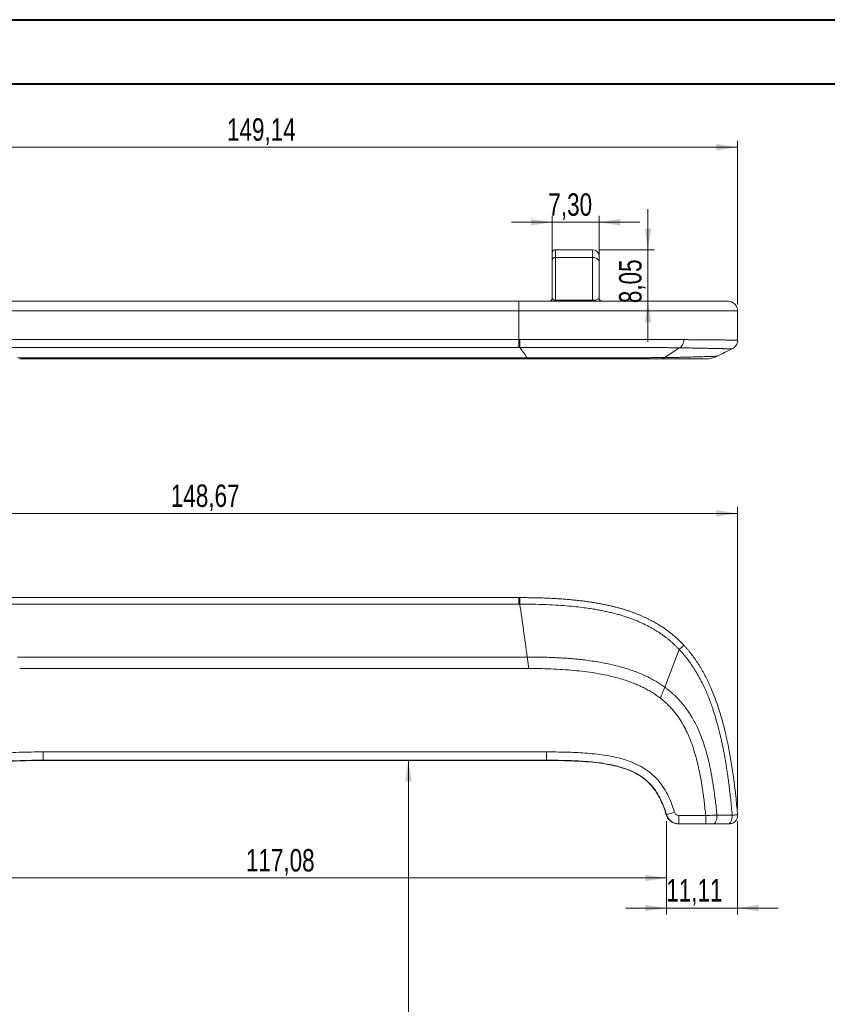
# Model space of a CAD drawing. Header units: millimetres. Extents: x 0 to 420, y 0 to 297.
# Tile 3 of 6: x 79 to 205, y 143 to 297. Entities that reach past the tile are written whole.
import ezdxf

# ---------------------------------------------------------------- set-up
doc = ezdxf.new("R2010")
doc.units = ezdxf.units.MM
doc.styles.add('SLDTEXTSTYLE0', font='TXT', dxfattribs={"width": 0.75})
doc.dimstyles.new('SLDDIMSTYLE0', dxfattribs={"dimtxt": 3.5, "dimasz": 3.302, "dimexe": 0, "dimexo": 0.0625, "dimgap": 0.875, "dimtad": 1, "dimrnd": 1e-09, "dimzin": 12, "dimdsep": 46, "dimtxsty": 'SLDTEXTSTYLE0', "dimsah": 1, "dimcen": 0.09, "dimadec": 0, "dimazin": 3, "dimtfac": 1, "dimtmove": 0, "dimatfit": 0, "dimfxl": 0, "dimfrac": 2, "dimtolj": 1, "dimtzin": 12, "dimarcsym": 0})
doc.dimstyles.new('SLDDIMSTYLE1', dxfattribs={"dimtxt": 3.5, "dimasz": 3.302, "dimexe": 0, "dimexo": 0.0625, "dimgap": 0.875, "dimtad": 1, "dimrnd": 1e-09, "dimzin": 12, "dimdsep": 46, "dimtxsty": 'SLDTEXTSTYLE0', "dimsah": 1, "dimcen": 0.09, "dimadec": 0, "dimazin": 3, "dimtfac": 1, "dimtofl": 0, "dimtmove": 0, "dimatfit": 3, "dimfxl": 0, "dimfrac": 2, "dimtolj": 1, "dimtzin": 12, "dimarcsym": 0})

# ---------------------------------------------------------------- blocks, each defined once
blk = doc.blocks.new('_D')
at = {"color": 7, "linetype": 'Continuous', "lineweight": 0}
for p, q in [((180.1, 172.1), (180.1, 157.51)), ((191.21, 172.07), (191.21, 157.51)), ((180.1, 158.51), (173.75, 158.51)), ((191.21, 158.51), (180.1, 158.51)), ((191.21, 158.51), (197.56, 158.51))]:
    blk.add_line(p, q, dxfattribs=at)
for points in [[(180.1, 158.51), (176.8, 159.02), (176.8, 158)], [(191.21, 158.51), (194.51, 158), (194.51, 159.02)]]:
    blk.add_solid(points, dxfattribs=at)
at = {"color": 7, "linetype": 'Continuous', "lineweight": 0, "insert": (180.07, 163.02), "char_height": 3.5, "attachment_point": 1, "style": 'SLDTEXTSTYLE0'}
blk.add_mtext('11,11', dxfattribs=at)
blk = doc.blocks.new('_D_1')
at = {"color": 7, "linetype": 'Continuous', "lineweight": 0}
for p, q in [((42.55, 168.54), (42.55, 221.13)), ((191.21, 220.13), (42.55, 220.13)), ((191.21, 174.07), (191.21, 221.13))]:
    blk.add_line(p, q, dxfattribs=at)
for points in [[(42.55, 220.13), (45.85, 219.62), (45.85, 220.63)], [(191.21, 220.13), (187.91, 220.63), (187.91, 219.62)]]:
    blk.add_solid(points, dxfattribs=at)
at = {"color": 7, "linetype": 'Continuous', "lineweight": 0, "insert": (102.71, 224.64), "char_height": 3.5, "attachment_point": 1, "style": 'SLDTEXTSTYLE0'}
blk.add_mtext('148,67', dxfattribs=at)
blk = doc.blocks.new('_D_2')
at = {"color": 7, "linetype": 'Continuous', "lineweight": 0}
blk.add_line((139.81, 105.37), (139.81, 181.59), dxfattribs=at)
for points in [[(139.81, 181.59), (139.3, 178.29), (140.32, 178.29)], [(139.81, 105.37), (140.32, 108.67), (139.3, 108.67)]]:
    blk.add_solid(points, dxfattribs=at)
at = {"color": 7, "linetype": 'Continuous', "lineweight": 0, "insert": (135.3, 133.41), "char_height": 3.5, "attachment_point": 1, "rotation": 90, "style": 'SLDTEXTSTYLE0'}
blk.add_mtext('76,22', dxfattribs=at)
blk = doc.blocks.new('_D_3')
at = {"color": 7, "linetype": 'Continuous', "lineweight": 0}
for p, q in [((180.1, 172.1), (180.1, 162.21)), ((63.02, 166.44), (63.02, 162.21)), ((180.1, 163.21), (63.02, 163.21))]:
    blk.add_line(p, q, dxfattribs=at)
for points in [[(63.02, 163.21), (66.33, 162.7), (66.33, 163.71)], [(180.1, 163.21), (176.8, 163.71), (176.8, 162.7)]]:
    blk.add_solid(points, dxfattribs=at)
at = {"color": 7, "linetype": 'Continuous', "lineweight": 0, "insert": (114.43, 167.72), "char_height": 3.5, "attachment_point": 1, "style": 'SLDTEXTSTYLE0'}
blk.add_mtext('117,08', dxfattribs=at)
blk = doc.blocks.new('_D_8')
at = {"color": 7, "linetype": 'Continuous', "lineweight": 0}
for p, q in [((177.22, 261.3), (177.22, 267.65)), ((169.58, 261.3), (178.22, 261.3)), ((177.22, 253.25), (177.22, 261.3)), ((177.22, 253.25), (177.22, 246.9))]:
    blk.add_line(p, q, dxfattribs=at)
for points in [[(177.22, 261.3), (177.73, 264.61), (176.72, 264.61)], [(177.22, 253.25), (176.72, 249.95), (177.73, 249.95)]]:
    blk.add_solid(points, dxfattribs=at)
at = {"color": 7, "linetype": 'Continuous', "lineweight": 0, "insert": (172.71, 252.95), "char_height": 3.5, "attachment_point": 1, "rotation": 90, "style": 'SLDTEXTSTYLE0'}
blk.add_mtext('8,05', dxfattribs=at)
blk = doc.blocks.new('_D_9')
at = {"color": 7, "linetype": 'Continuous', "lineweight": 0}
for p, q in [((162.28, 260.75), (162.28, 266.59)), ((169.58, 260.4), (169.58, 266.59)), ((162.28, 265.59), (155.93, 265.59)), ((169.58, 265.59), (162.28, 265.59)), ((169.58, 265.59), (175.93, 265.59))]:
    blk.add_line(p, q, dxfattribs=at)
for points in [[(162.28, 265.59), (158.97, 266.1), (158.97, 265.08)], [(169.58, 265.59), (172.88, 265.08), (172.88, 266.1)]]:
    blk.add_solid(points, dxfattribs=at)
at = {"color": 7, "linetype": 'Continuous', "lineweight": 0, "insert": (161.66, 270.1), "char_height": 3.5, "attachment_point": 1, "style": 'SLDTEXTSTYLE0'}
blk.add_mtext('7,30', dxfattribs=at)
blk = doc.blocks.new('_D_10')
at = {"color": 7, "linetype": 'Continuous', "lineweight": 0}
for p, q in [((42.08, 252.75), (42.08, 278.3)), ((191.21, 252.75), (191.21, 278.3)), ((191.21, 277.3), (42.08, 277.3))]:
    blk.add_line(p, q, dxfattribs=at)
for points in [[(42.08, 277.3), (45.38, 276.8), (45.38, 277.81)], [(191.21, 277.3), (187.91, 277.81), (187.91, 276.8)]]:
    blk.add_solid(points, dxfattribs=at)
at = {"color": 7, "linetype": 'Continuous', "lineweight": 0, "insert": (111.48, 281.82), "char_height": 3.5, "attachment_point": 1, "style": 'SLDTEXTSTYLE0'}
blk.add_mtext('149,14', dxfattribs=at)

msp = doc.modelspace()

# ---------------------------------------------------------------- linework, layer by layer
at = {"color": 7, "linetype": 'Continuous', "lineweight": 40}
for p, q in [((0.0788436, 297.2147802), (420.0788436, 297.2147802)), ((25.0788436, 287.2147802), (410.0788436, 287.2147802))]:
    msp.add_line(p, q, dxfattribs=at)
at = {"color": 7, "linetype": 'Continuous', "lineweight": 15}
for p, q in [((162.2755116, 259.7485426), (162.2755116, 260.8038545)), ((168.5755102, 261.3038541), (162.7755089, 261.3038541)), ((162.7755089, 260.0977839), (162.7755089, 253.4037697)), ((168.5755102, 260.0977839), (162.7755089, 260.0977839)), ((168.5755102, 253.4037697), (168.5755102, 260.0977839)), ((169.5755085, 260.3038544), (169.5755085, 259.3993013)), ((162.2755116, 253.753011), (162.2755116, 259.7485426)), ((169.5755085, 259.3993013), (169.5755085, 253.753011)), ((77.075511, 253.2530109), (157.0755092, 253.2530109)), ((157.0755092, 251.7530109), (157.0755092, 253.2530109)), ((162.7755089, 253.2530109), (162.7755089, 253.4037697)), ((162.7755089, 253.4037697), (168.5755102, 253.4037697)), ((168.5755102, 253.2530109), (168.5755102, 253.4037697)), ((157.0755092, 251.7530109), (77.075511, 251.7530109)), ((157.0755092, 247.2842256), (157.0755092, 251.7530109)), ((191.2156193, 251.7530393), (191.2106125, 251.7530109)), ((191.215813, 247.1909238), (191.2156342, 251.7530398)), ((77.2604791, 247.2842232), (157.0755092, 247.2842256)), ((157.0755092, 246.0442324), (77.2604791, 246.0442324)), ((157.0755092, 246.0442324), (157.0755092, 247.2842256)), ((157.2153715, 246.0442166), (157.0755092, 246.0442324)), ((179.8291651, 244.4619247), (182.1081264, 245.9871526)), ((191.2100537, 247.1909238), (191.2119461, 247.1909657)), ((78.7887199, 244.4198252), (158.3708299, 244.4198252)), ((158.6172318, 244.2530113), (79.1146195, 244.2530113)), ((77.2604791, 206.9799491), (157.0755092, 206.9799491)), ((157.0755092, 205.9688047), (157.0755092, 206.9799491)), ((157.0755092, 205.9688047), (77.2604791, 205.9688047)), ((157.2153715, 205.9687265), (157.0755092, 205.9688047)), ((179.8291651, 192.997437), (182.1081264, 198.8771596)), ((78.7887199, 197.7058277), (158.3708299, 197.7058277)), ((158.6172318, 195.9135756), (79.1146195, 195.9135756)), ((82.7677323, 181.5889329), (82.7677323, 182.8877405)), ((82.7677323, 182.8877405), (161.3792738, 182.8877405)), ((161.3792663, 181.5889329), (82.7677323, 181.5889329)), ((82.7677323, 181.5513522), (161.3792663, 181.5513522)), ((191.2108434, 173.0723437), (191.2108285, 173.0725803)), ((182.0133178, 171.6599502), (182.7429457, 171.6598068)), ((189.9179144, 171.65838), (189.9179218, 171.6583726))]:
    msp.add_line(p, q, dxfattribs=at)
at = {"color": 8, "linetype": 'Continuous', "lineweight": 15}
for p, q in [((162.7755089, 261.3038541), (162.7755089, 260.0977839)), ((168.5755102, 260.0977839), (168.5755102, 261.3038541)), ((82.7677323, 181.5889329), (82.7677323, 181.5513522)), ((161.3792663, 181.5889329), (161.3792663, 181.5513522))]:
    msp.add_line(p, q, dxfattribs=at)
at = {"color": 7, "linetype": 'Continuous', "lineweight": 15, "flags": 128}
for points in [[(157.2153715, 205.9687265), (157.2156137, 206.1760463), (157.2158521, 206.3698806), (157.2160719, 206.5445781), (157.2162731, 206.6950426), (157.2164481, 206.8168819), (157.2165934, 206.9065422), (157.2167015, 206.9614046), (157.2167685, 206.9798708)], [(161.3792663, 181.5889329), (161.3792663, 181.6231125), (161.3792663, 181.7032844), (161.3792663, 181.8265394), (161.3792701, 181.9883846), (161.3792701, 182.1829454), (161.3792701, 182.4031361), (161.3792738, 182.6409512), (161.3792738, 182.8877405)], [(180.1016925, 173.1010322), (180.1345123, 173.1105988), (180.2114768, 173.133038), (180.3298069, 173.1675324), (180.4851813, 173.21283), (180.6719674, 173.2672826), (180.8833552, 173.3289101), (181.1116708, 173.3954698), (181.3485993, 173.4645404)], [(182.0202244, 171.6602929), (182.0202319, 171.6853977), (182.0202766, 171.7594602), (182.0203437, 171.879638), (182.0204331, 172.0413138), (182.0205448, 172.2382811), (182.020664, 172.4629738), (182.0208056, 172.7067661), (182.0209471, 172.9602926)]]:
    msp.add_lwpolyline(points, dxfattribs=at)
at = {"color": 7, "linetype": 'Continuous', "lineweight": 15}
for centre, radius, start, end in [((162.7755101, 260.8038543), 0.5, 90, 180), ((162.7114919, 259.6568994), 0.4455079, 81.738321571, 168.129229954), ((168.5755101, 260.3038543), 1, 0, 90), ((168.7035433, 259.216009), 0.8910216, 11.871079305, 98.261569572), ((161.7755101, 253.7530109), 0.5, 270, 0), ((170.0755101, 253.7530109), 0.5, 180, 270), ((-271.166577, 247.1468317), 428.3833675, 359.852526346, 0.018374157)]:
    msp.add_arc(centre, radius, start, end, dxfattribs=at)
for centre, major_axis, ratio, start_param, end_param in [((162.7755101, 253.7530109), (0.5, 0), 0.6984823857, 3.1415926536, 4.7123889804), ((168.5755101, 253.7530109), (1, 0), 0.3492411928, 4.7123889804, 6.2831853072)]:
    msp.add_ellipse(centre, major_axis=major_axis, ratio=ratio, start_param=start_param, end_param=end_param, dxfattribs=at)
for points, knots in [([(157.0755101, 253.2530109), (159.2954736, 253.2530109), (161.5076422, 253.2530109), (164.8045526, 253.2530109), (165.8999115, 253.2530109), (168.0807618, 253.2530109), (169.1662726, 253.2530109), (171.323598, 253.2530109), (172.3954479, 253.2530109), (173.9885832, 253.2530109), (174.5171697, 253.2530109), (175.5683905, 253.2530109), (176.0843425, 253.2530109), (177.5918229, 253.2530109), (178.5462916, 253.2530109), (179.8901761, 253.2530109), (180.3235308, 253.2530109), (180.9505676, 253.2530109), (181.1561897, 253.2530109), (181.5548572, 253.2530109), (181.7484589, 253.2530109), (182.6890658, 253.2530109), (183.3538946, 253.2530109), (184.2442435, 253.2530109), (184.5232036, 253.2530109), (185.0492909, 253.2530109), (185.2966761, 253.2530109), (185.9877842, 253.2530109), (186.3848071, 253.2530109), (187.0874264, 253.2530109), (187.3928086, 253.2530109), (188.2067783, 253.2530109), (188.6156951, 253.2530109), (189.2711914, 253.2530109), (189.5177713, 253.2530109), (189.7148428, 253.2530109)], [0, 0, 0, 0, 0.125, 0.125, 0.1875, 0.1875, 0.25, 0.25, 0.3125, 0.3125, 0.34375, 0.34375, 0.375, 0.375, 0.4375, 0.4375, 0.46875, 0.46875, 0.484375, 0.484375, 0.5, 0.5, 0.5625, 0.5625, 0.59375, 0.59375, 0.625, 0.625, 0.6875, 0.6875, 0.75, 0.75, 0.875, 0.875, 1, 1, 1, 1]), ([(191.2106107, 251.7530109), (191.2106105, 251.8520514), (191.2009248, 251.9494425), (191.1629698, 252.1410602), (191.1342389, 252.2362784), (191.0592455, 252.4178318), (191.0133489, 252.5039578), (190.9048935, 252.6669842), (190.8417864, 252.7441495), (190.634993, 252.9516642), (190.4682678, 253.0634515), (190.1086184, 253.2132119), (189.9123488, 253.2530109), (189.7148428, 253.2530109)], [0, 0, 0, 0, 0.125, 0.125, 0.25, 0.25, 0.375, 0.375, 0.5, 0.5, 0.75, 0.75, 1, 1, 1, 1]), ([(191.2106107, 251.7530109), (191.0067863, 251.7530109), (190.7504712, 251.7530109), (190.2362243, 251.7530109), (190.042562, 251.7530109), (189.5991678, 251.7530109), (189.3497614, 251.7530109), (188.7783737, 251.7530109), (188.4564984, 251.7530109), (187.715941, 251.7530109), (187.2974403, 251.7530109), (186.5703864, 251.7530109), (186.3106041, 251.7530109), (185.7597746, 251.7530109), (185.4681223, 251.7530109), (184.539258, 251.7530109), (183.8481571, 251.7530109), (182.681861, 251.7530109), (182.2692747, 251.7530109), (181.4078542, 251.7530109), (180.9619981, 251.7530109), (179.5809373, 251.7530109), (178.6021363, 251.7530109), (177.0570855, 251.7530109), (176.5292901, 251.7530109), (175.4501066, 251.7530109), (174.9011368, 251.7530109), (173.2457253, 251.7530109), (172.1240428, 251.7530109), (169.8541931, 251.7530109), (168.7059934, 251.7530109), (166.3899993, 251.7530109), (165.2287314, 251.7530109), (161.741472, 251.7530109), (159.4101956, 251.7530109), (157.0755101, 251.7530109)], [0, 0, 0, 0, 0.125, 0.125, 0.1875, 0.1875, 0.25, 0.25, 0.3125, 0.3125, 0.375, 0.375, 0.40625, 0.40625, 0.4375, 0.4375, 0.5, 0.5, 0.53125, 0.53125, 0.5625, 0.5625, 0.625, 0.625, 0.65625, 0.65625, 0.6875, 0.6875, 0.75, 0.75, 0.8125, 0.8125, 0.875, 0.875, 1, 1, 1, 1]), ([(157.2153702, 246.0442204), (157.4051284, 245.7633436), (157.7902812, 245.2124919), (158.175434, 244.6852852), (158.3708285, 244.4198248)], [0.09861313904, 0.09861313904, 0.09861313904, 0.09861313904, 0.5, 0.91330888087, 0.91330888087, 0.91330888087, 0.91330888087]), ([(182.1080552, 245.9871112), (182.0077187, 245.988421), (181.805465, 245.9910611), (181.4897986, 245.9947985), (181.1617577, 245.9984115), (180.8201886, 246.0018804), (180.4648469, 246.0052096), (180.0952214, 246.0083968), (179.7108565, 246.0114416), (179.3112634, 246.014343), (178.895944, 246.0171001), (178.4643833, 246.0197123), (178.0160514, 246.0221797), (177.5504024, 246.0245024), (177.0668742, 246.0266803), (176.5648879, 246.0287137), (176.0438474, 246.0306025), (175.5031391, 246.0323471), (174.942131, 246.0339476), (174.3601726, 246.0354043), (173.756594, 246.0367175), (173.1307056, 246.0378878), (172.4817967, 246.0389148), (171.8091388, 246.0398019), (171.1119699, 246.0405382), (170.5097021, 246.0410645), (169.9541874, 246.0413793), (169.3941217, 246.041596), (168.6529928, 246.0418321), (167.7197293, 246.0420783), (166.5805103, 246.0423424), (165.2185988, 246.0426297), (163.6141748, 246.0429505), (161.7441263, 246.0433198), (159.5818099, 246.0437474), (158.0397578, 246.044053), (157.2153728, 246.0442164)], [0, 0, 0, 0, 0.0163448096, 0.0329471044, 0.0498181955, 0.0669708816, 0.0844194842, 0.1021798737, 0.1202694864, 0.1387073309, 0.1575139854, 0.1767115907, 0.196323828, 0.2163758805, 0.2368943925, 0.2579074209, 0.2794443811, 0.3015359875, 0.324214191, 0.3475121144, 0.3714639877, 0.3961050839, 0.4214716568, 0.447600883, 0.474530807, 0.5023002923, 0.5170868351, 0.5384078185, 0.5665360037, 0.601841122, 0.6448003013, 0.6960091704, 0.7561929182, 0.8262167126, 0.9070950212, 1, 1, 1, 1]), ([(157.2167693, 247.2842097), (157.5722051, 247.2841769), (158.2714665, 247.2841125), (159.3032219, 247.2839919), (160.3010734, 247.2838557), (161.266016, 247.2837021), (162.1990198, 247.2835316), (163.101029, 247.2833442), (163.9729629, 247.2831397), (164.8157163, 247.2829182), (165.6301599, 247.2826798), (166.4171411, 247.2824243), (167.1774838, 247.2821519), (167.9119898, 247.2818624), (168.6214384, 247.281556), (169.3065875, 247.2812325), (169.9681735, 247.2808921), (170.6069122, 247.2805347), (171.2234992, 247.2801602), (171.8186099, 247.2797688), (172.3929003, 247.2793604), (172.9470076, 247.2789349), (173.4815501, 247.2784925), (173.9971279, 247.2780331), (174.4943233, 247.2775566), (174.9737012, 247.2770632), (175.4358096, 247.2765528), (175.8811795, 247.2760254), (176.3103258, 247.275481), (176.7237475, 247.2749196), (177.1219279, 247.2743412), (177.5053352, 247.2737458), (177.8744226, 247.2731335), (178.2296287, 247.2725042), (178.5713779, 247.2718578), (178.9000807, 247.2711945), (179.2161339, 247.2705143), (179.5199208, 247.269817), (179.8118119, 247.2691028), (180.0921648, 247.2683716), (180.3613244, 247.2676235), (180.6196237, 247.2668584), (180.8673832, 247.2660763), (181.1049122, 247.2652773), (181.3325079, 247.2644613), (181.5504569, 247.2636284), (181.7590337, 247.2627786), (181.9585042, 247.2619118), (182.1491174, 247.261028), (182.3311326, 247.2601276), (182.504727, 247.2592091), (182.6703218, 247.2582779), (182.7769944, 247.2576241), (182.8293645, 247.2573031)], [0, 0, 0, 0, 0.0388396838, 0.0764106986, 0.1127535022, 0.1479078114, 0.1819126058, 0.2148061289, 0.2466258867, 0.2774086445, 0.3071904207, 0.3360064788, 0.3638913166, 0.3908786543, 0.417001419, 0.4422917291, 0.4667808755, 0.4904993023, 0.5134765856, 0.5357414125, 0.5573215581, 0.5782438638, 0.5985342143, 0.6182175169, 0.6373176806, 0.6558575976, 0.6738591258, 0.6913430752, 0.7083291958, 0.7248361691, 0.7408816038, 0.7564820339, 0.7716529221, 0.7864086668, 0.8007626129, 0.8147270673, 0.8283133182, 0.8415316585, 0.8543914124, 0.8669009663, 0.8790678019, 0.8908985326, 0.9023989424, 0.9135740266, 0.9244280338, 0.9349645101, 0.9451863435, 0.9550958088, 0.9646946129, 0.9739839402, 0.9829644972, 0.9916365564, 1, 1, 1, 1]), ([(182.1076252, 245.9872184), (182.2020642, 246.0220035), (182.2978188, 246.0786993), (182.4756702, 246.2375086), (182.5574553, 246.3396523), (182.6914235, 246.5757284), (182.743398, 246.7092926), (182.8114682, 246.9838174), (182.827636, 247.1243616), (182.8286381, 247.2576872)], [0, 0, 0, 0, 0.25, 0.25, 0.5, 0.5, 0.75, 0.75, 1, 1, 1, 1]), ([(190.3709104, 245.8315701), (190.3323737, 245.8319297), (190.2574179, 245.8326293), (190.1343357, 245.8337997), (190.0079606, 245.8350677), (189.8779706, 245.8364505), (189.7451801, 245.8379375), (189.610159, 245.8395246), (189.4735648, 245.8412071), (189.3360548, 245.8429815), (189.1983013, 245.8448445), (189.0609818, 245.8467937), (188.9247762, 245.848827), (188.7903606, 245.8509425), (188.6584086, 245.8531403), (188.5295683, 245.8554141), (188.3038389, 245.8596871), (187.9534479, 245.8670292), (187.4261113, 245.8789415), (186.8151371, 245.8932706), (186.0134349, 245.912737), (185.0432166, 245.9350083), (183.9688796, 245.9570226), (183.1011802, 245.9724727), (182.5057729, 245.981931), (182.203571, 245.9859379), (182.1082013, 245.9872023)], [0, 0, 0, 0, 0.0462044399, 0.0898701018, 0.131116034, 0.1700551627, 0.2067944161, 0.2414348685, 0.2740718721, 0.3047951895, 0.3336891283, 0.3608326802, 0.3862996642, 0.4101588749, 0.4324742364, 0.4533049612, 0.4727057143, 0.5376311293, 0.6031586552, 0.6691144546, 0.7354016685, 0.8290312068, 0.9002387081, 0.9516942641, 0.9847555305, 1, 1, 1, 1]), ([(182.828036, 247.2576909), (182.9292204, 247.2572647), (183.1321307, 247.2564099), (183.4274535, 247.2549819), (183.7171563, 247.2534436), (184.0005853, 247.2517844), (184.2779904, 247.2500074), (184.5493772, 247.2481117), (184.8148174, 247.2460975), (185.0743649, 247.2439647), (185.3280786, 247.2417135), (185.5760159, 247.2393437), (185.8182349, 247.2368556), (186.0547932, 247.2342483), (186.285749, 247.2315253), (186.5111599, 247.2286729), (186.7310846, 247.2257439), (187.0236971, 247.2213689), (187.4348942, 247.2164884), (187.990484, 247.2116397), (188.6377979, 247.2067009), (189.3375942, 247.201826), (190.0147469, 247.1974584), (190.4658117, 247.1950151), (190.7752859, 247.1936323), (190.9979087, 247.1927116), (191.1341336, 247.1921233), (191.2109206, 247.1917918)], [0, 0, 0, 0, 0.0158825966, 0.0318501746, 0.0479150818, 0.0640895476, 0.0803856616, 0.0968153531, 0.1133903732, 0.1301222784, 0.1470224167, 0.164101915, 0.1813716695, 0.1988423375, 0.2165243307, 0.2344278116, 0.2525626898, 0.2709386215, 0.3096460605, 0.3648654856, 0.4386754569, 0.5340587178, 0.6556187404, 0.7930106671, 0.8433359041, 0.9116918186, 1, 1, 1, 1]), ([(190.371686, 245.8314617), (190.6210334, 245.9559459), (190.837283, 246.1533468), (191.0577575, 246.50978), (191.1155326, 246.6407569), (191.172866, 246.8422122), (191.187368, 246.9106196), (191.2069343, 247.0500055), (191.2119286, 247.1219532), (191.2119475, 247.1917773)], [0, 0, 0, 0, 0.5, 0.5, 0.75, 0.75, 0.875, 0.875, 1, 1, 1, 1]), ([(158.3708285, 244.4198248), (158.7247655, 244.4198679), (159.4237131, 244.4199529), (160.4588103, 244.4201431), (161.4674022, 244.420376), (162.4498606, 244.4206544), (163.4065568, 244.4209758), (164.3378639, 244.4213389), (165.2441515, 244.4217425), (166.125803, 244.4221856), (167.5221051, 244.422985), (169.2404058, 244.4241218), (171.1113338, 244.4256858), (172.4675222, 244.427142), (173.5565798, 244.4287519), (174.5202345, 244.4309147), (175.474831, 244.4337223), (176.3552077, 244.4370864), (177.1667745, 244.4409967), (177.9148296, 244.4454529), (178.603631, 244.4504844), (179.2395208, 244.4560011), (179.6366763, 244.4603257), (179.8299615, 244.4624304)], [0, 0, 0, 0, 0.0475772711, 0.0939546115, 0.1391538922, 0.1831975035, 0.2261083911, 0.2679100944, 0.3086267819, 0.3482832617, 0.3869050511, 0.4973710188, 0.5813266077, 0.6428640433, 0.6848127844, 0.7333495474, 0.7787554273, 0.8213194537, 0.8613075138, 0.89896213, 0.9345023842, 0.9681240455, 1, 1, 1, 1]), ([(179.8291636, 244.4619239), (179.796768, 244.4423944), (179.7333683, 244.404174), (179.6404044, 244.3586792), (179.5510123, 244.3222707), (179.4651588, 244.2947088), (179.3829466, 244.2748064), (179.3046986, 244.2618041), (179.2307156, 244.2543219), (179.1833113, 244.2534386), (179.1603561, 244.2530109)], [0, 0, 0, 0, 0.1480411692, 0.2897239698, 0.4248506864, 0.5533015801, 0.6750229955, 0.7900143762, 0.8983161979, 1, 1, 1, 1]), ([(179.8291676, 244.4619242), (179.9400897, 244.4630588), (180.166512, 244.4653748), (180.5045316, 244.4695265), (180.8486467, 244.4742558), (181.197011, 244.4796065), (181.5485395, 244.4855534), (181.9019399, 244.492083), (182.2559966, 244.4991706), (182.6095006, 244.5067886), (182.9612752, 244.5149043), (183.3101933, 244.5234895), (183.6551183, 244.5325326), (184.2123954, 244.548226), (184.8666175, 244.5684997), (185.5076591, 244.5902914), (185.9646139, 244.606777), (186.3146366, 244.6191998), (186.6164996, 244.6281628), (186.9128771, 244.6359785), (187.206389, 244.6428614), (187.4902423, 244.6489154), (187.7624162, 244.6543379), (187.9146167, 244.6572004), (187.9955694, 244.6587228)], [0, 0, 0, 0, 0.018555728, 0.0378772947, 0.0579688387, 0.0788411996, 0.1005126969, 0.1230098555, 0.1463680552, 0.1706320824, 0.1958565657, 0.222106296, 0.2494564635, 0.2779926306, 0.3625606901, 0.4365810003, 0.4987371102, 0.547463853, 0.5988009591, 0.6586075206, 0.7276693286, 0.8068894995, 0.897288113, 1, 1, 1, 1]), ([(186.2393182, 244.2530109), (186.5427049, 244.2530132), (186.8461765, 244.2876024), (187.4382114, 244.4245925), (187.7236586, 244.5258715), (187.9963218, 244.6590373)], [0, 0, 0, 0, 0.5, 0.5, 1, 1, 1, 1]), ([(187.9955619, 244.6587227), (188.3936722, 244.8525427), (188.7908962, 245.0481876), (189.1877143, 245.2446425), (189.5822571, 245.439971), (189.97647, 245.6359654), (190.370876, 245.8315704)], [0, 0, 0, 0, 0.0013283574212, 0.0013283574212, 0.0013283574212, 0.0026490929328, 0.0026490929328, 0.0026490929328, 0.0026490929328]), ([(158.6172329, 244.2530109), (158.6035148, 244.2539032), (158.5760657, 244.2556885), (158.5349662, 244.2701545), (158.4938474, 244.2931979), (158.4527444, 244.325861), (158.4116892, 244.367033), (158.3844444, 244.4022331), (158.3708285, 244.4198248)], [0, 0, 0, 0, 0.1665330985, 0.3332211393, 0.4999903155, 0.666763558, 0.8334609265, 1, 1, 1, 1]), ([(179.159274, 244.2530109), (179.0591271, 244.2530109), (178.8578936, 244.2530109), (178.546827, 244.2530109), (178.2273668, 244.2530109), (177.8989265, 244.2530109), (177.5616663, 244.2530109), (177.2155432, 244.2530109), (176.8605694, 244.2530109), (176.4967419, 244.2530109), (176.1240619, 244.2530109), (175.7425294, 244.2530109), (175.3521447, 244.2530109), (174.9529076, 244.2530109), (174.5448188, 244.2530109), (174.1278769, 244.2530109), (173.5058637, 244.2530109), (172.6603126, 244.2530109), (171.5724693, 244.2530109), (170.4285768, 244.2530109), (169.1375511, 244.2530109), (167.6848623, 244.2530109), (166.0569443, 244.2530109), (164.3330466, 244.2530109), (162.5131413, 244.2530109), (160.5972009, 244.2530109), (159.287798, 244.2530109), (158.6172329, 244.2530109)], [0, 0, 0, 0, 0.0176756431, 0.0355171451, 0.0535368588, 0.0717467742, 0.0901585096, 0.108783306, 0.1276320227, 0.1467151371, 0.1660427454, 0.1856245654, 0.2054699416, 0.2255878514, 0.245986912, 0.2666753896, 0.2876612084, 0.3379690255, 0.3904182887, 0.4450867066, 0.5020429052, 0.574325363, 0.6507972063, 0.731537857, 0.8166147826, 0.9060856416, 1, 1, 1, 1]), ([(186.2388196, 244.2530109), (186.2001139, 244.2530109), (186.1248046, 244.2530109), (186.0017799, 244.2530109), (185.8751615, 244.2530109), (185.6502839, 244.2530109), (185.2903757, 244.2530109), (184.766198, 244.2530109), (184.2404239, 244.2530109), (183.7587943, 244.2530109), (183.2251067, 244.2530109), (182.7160765, 244.2530109), (182.2596072, 244.2530109), (181.8776956, 244.2530109), (181.4756461, 244.2530109), (181.0534595, 244.2530109), (180.6112606, 244.2530109), (180.1485575, 244.2530109), (179.6671934, 244.2530109), (179.329158, 244.2530109), (179.1603561, 244.2530109)], [0, 0, 0, 0, 0.0551225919, 0.1072516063, 0.1563932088, 0.202554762, 0.3447261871, 0.4701951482, 0.5426099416, 0.6111559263, 0.6760835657, 0.7376874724, 0.7718689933, 0.8055033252, 0.838661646, 0.871418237, 0.9038501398, 0.9360367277, 0.9680591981, 1, 1, 1, 1]), ([(157.2167693, 206.9798727), (157.5722051, 206.9786237), (158.2714665, 206.9761665), (159.3032219, 206.9608906), (160.3010734, 206.9371368), (161.266016, 206.9042313), (162.1990198, 206.8624728), (163.101029, 206.8119345), (163.9729629, 206.7527684), (164.8157163, 206.685127), (165.6301599, 206.6091819), (166.4171411, 206.5251186), (167.1774838, 206.4331362), (167.9119898, 206.3334474), (168.6214384, 206.2262769), (169.3065875, 206.1118612), (169.9681735, 205.9904477), (170.6069122, 205.8622942), (171.2234992, 205.7276679), (171.8186099, 205.586845), (172.3929003, 205.4401101), (172.9470076, 205.2877553), (173.4815501, 205.1300795), (173.9971279, 204.9673882), (174.4943233, 204.7999925), (174.9737012, 204.6282087), (175.4358096, 204.4523574), (175.8811795, 204.2727634), (176.3103258, 204.0897547), (176.7237475, 203.9036619), (177.1219279, 203.7148181), (177.5053352, 203.5235578), (177.8744226, 203.3302167), (178.2296287, 203.135131), (178.5713779, 202.9386372), (178.9000807, 202.741071), (179.2161339, 202.5427674), (179.5199208, 202.3440599), (179.8118119, 202.1452801), (180.0921648, 201.9467572), (180.3613244, 201.7488177), (180.6196237, 201.5517848), (180.8673832, 201.3559781), (181.1049122, 201.1617131), (181.3325079, 200.969301), (181.5504569, 200.779048), (181.7590337, 200.5912548), (181.9585042, 200.4062182), (182.1491174, 200.2242236), (182.3311326, 200.0455691), (182.504727, 199.8704794), (182.6703218, 199.6994091), (182.7769944, 199.5857198), (182.8293645, 199.529905)], [0, 0, 0, 0, 0.0388396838, 0.0764106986, 0.1127535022, 0.1479078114, 0.1819126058, 0.2148061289, 0.2466258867, 0.2774086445, 0.3071904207, 0.3360064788, 0.3638913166, 0.3908786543, 0.417001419, 0.4422917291, 0.4667808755, 0.4904993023, 0.5134765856, 0.5357414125, 0.5573215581, 0.5782438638, 0.5985342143, 0.6182175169, 0.6373176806, 0.6558575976, 0.6738591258, 0.6913430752, 0.7083291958, 0.7248361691, 0.7408816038, 0.7564820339, 0.7716529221, 0.7864086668, 0.8007626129, 0.8147270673, 0.8283133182, 0.8415316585, 0.8543914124, 0.8669009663, 0.8790678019, 0.8908985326, 0.9023989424, 0.9135740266, 0.9244280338, 0.9349645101, 0.9451863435, 0.9550958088, 0.9646946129, 0.9739839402, 0.9829644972, 0.9916365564, 1, 1, 1, 1]), ([(157.2153702, 205.9687467), (157.4051284, 204.6015515), (157.7902812, 201.8628677), (158.175434, 199.1195324), (158.3708285, 197.7058283)], [0.09861313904, 0.09861313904, 0.09861313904, 0.09861313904, 0.5, 0.91330888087, 0.91330888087, 0.91330888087, 0.91330888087]), ([(182.1080552, 198.8769689), (182.0077187, 198.9816925), (181.805465, 199.1927894), (181.4897986, 199.5023189), (181.1617577, 199.809249), (180.8201886, 200.1125106), (180.4648469, 200.4119077), (180.0952214, 200.7070067), (179.7108565, 200.9974425), (179.3112634, 201.2828354), (178.895944, 201.5628143), (178.4643833, 201.837011), (178.0160514, 202.1050628), (177.5504024, 202.3666125), (177.0668742, 202.6213089), (176.5648879, 202.868808), (176.0438474, 203.1087728), (175.5031391, 203.3408743), (174.942131, 203.5647921), (174.3601726, 203.7802149), (173.756594, 203.9868406), (173.1307056, 204.1843786), (172.4817967, 204.3725442), (171.8091388, 204.5510815), (171.1119699, 204.7196778), (170.5097021, 204.8519189), (169.9541874, 204.9644846), (169.3941217, 205.0704366), (168.6529928, 205.1983321), (167.7197293, 205.341039), (166.5805103, 205.4902064), (165.2185988, 205.6363278), (163.6141748, 205.7692494), (161.7441263, 205.8773757), (159.5818099, 205.9530114), (158.0397578, 205.9632525), (157.2153728, 205.9687275)], [0, 0, 0, 0, 0.0163448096, 0.0329471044, 0.0498181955, 0.0669708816, 0.0844194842, 0.1021798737, 0.1202694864, 0.1387073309, 0.1575139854, 0.1767115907, 0.196323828, 0.2163758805, 0.2368943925, 0.2579074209, 0.2794443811, 0.3015359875, 0.324214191, 0.3475121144, 0.3714639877, 0.3961050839, 0.4214716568, 0.447600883, 0.474530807, 0.5023002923, 0.5170868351, 0.5384078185, 0.5665360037, 0.601841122, 0.6448003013, 0.6960091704, 0.7561929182, 0.8262167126, 0.9070950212, 1, 1, 1, 1]), ([(182.1076252, 198.8779518), (182.2020642, 198.9654308), (182.2978188, 199.0538056), (182.4756702, 199.2171438), (182.5574553, 199.2918162), (182.6914235, 199.4130974), (182.743398, 199.4595172), (182.8114682, 199.5188118), (182.827636, 199.5317599), (182.8286381, 199.5306846)], [0, 0, 0, 0, 0.25, 0.25, 0.5, 0.5, 0.75, 0.75, 1, 1, 1, 1]), ([(190.3709104, 173.0099033), (190.3323737, 173.4337697), (190.2574179, 174.2582126), (190.1343357, 175.4597243), (190.0079606, 176.5935674), (189.8779706, 177.6627602), (189.7451801, 178.6702645), (189.610159, 179.6188689), (189.4735648, 180.5112239), (189.3360548, 181.3498387), (189.1983013, 182.1370872), (189.0609818, 182.8752123), (188.9247762, 183.5663293), (188.7903606, 184.21243), (188.6584086, 184.8153858), (188.5295683, 185.3769517), (188.3038389, 186.3189309), (187.9534479, 187.6544112), (187.4261113, 189.3855793), (186.8151371, 191.1026129), (186.0134349, 193.0235402), (185.0432166, 194.9227796), (183.9688796, 196.6037335), (183.1011802, 197.7472084), (182.5057729, 198.4476709), (182.203571, 198.7742747), (182.1082013, 198.8773454)], [0, 0, 0, 0, 0.0462044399, 0.0898701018, 0.131116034, 0.1700551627, 0.2067944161, 0.2414348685, 0.2740718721, 0.3047951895, 0.3336891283, 0.3608326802, 0.3862996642, 0.4101588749, 0.4324742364, 0.4533049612, 0.4727057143, 0.5376311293, 0.6031586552, 0.6691144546, 0.7354016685, 0.8290312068, 0.9002387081, 0.9516942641, 0.9847555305, 1, 1, 1, 1]), ([(182.828036, 199.5313306), (182.9292204, 199.4212658), (183.1321307, 199.2005472), (183.4274535, 198.8595814), (183.7171563, 198.5102924), (184.0005853, 198.1519273), (184.2779904, 197.7845747), (184.5493772, 197.4080956), (184.8148174, 197.0224127), (185.0743649, 196.6274318), (185.3280786, 196.2230634), (185.5760159, 195.8092165), (185.8182349, 195.3858005), (186.0547932, 194.9527248), (186.285749, 194.5098984), (186.5111599, 194.057231), (186.7310846, 193.5946302), (187.0236971, 192.9498822), (187.4348942, 191.9758089), (187.990484, 190.4973493), (188.6377979, 188.4856361), (189.3375942, 185.8384053), (190.0147469, 182.5709435), (190.4658117, 179.6938225), (190.7752859, 177.3033693), (190.9979087, 175.36761), (191.1341336, 173.8992084), (191.2109206, 173.071502)], [0, 0, 0, 0, 0.0158825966, 0.0318501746, 0.0479150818, 0.0640895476, 0.0803856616, 0.0968153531, 0.1133903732, 0.1301222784, 0.1470224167, 0.164101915, 0.1813716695, 0.1988423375, 0.2165243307, 0.2344278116, 0.2525626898, 0.2709386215, 0.3096460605, 0.3648654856, 0.4386754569, 0.5340587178, 0.6556187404, 0.7930106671, 0.8433359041, 0.9116918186, 1, 1, 1, 1]), ([(158.6172329, 195.9135718), (158.6035148, 196.0136301), (158.5760657, 196.2138396), (158.5349662, 196.5139719), (158.4938474, 196.8136822), (158.4527444, 197.1125051), (158.4116892, 197.4101699), (158.3844444, 197.6073067), (158.3708285, 197.7058283)], [0, 0, 0, 0, 0.1665330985, 0.3332211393, 0.4999903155, 0.666763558, 0.8334609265, 1, 1, 1, 1]), ([(158.3708285, 197.7058283), (158.7247655, 197.7050457), (159.4237131, 197.7035), (160.4588103, 197.6878086), (161.4674022, 197.662165), (162.4498606, 197.6256291), (163.4065568, 197.5783778), (164.3378639, 197.5202994), (165.2441515, 197.4513585), (166.125803, 197.3714928), (167.5221051, 197.2235777), (169.2404058, 196.9866279), (171.1113338, 196.6285285), (172.4675222, 196.302411), (173.5565798, 195.9969536), (174.5202345, 195.6905694), (175.474831, 195.343354), (176.3552077, 194.980598), (177.1667745, 194.6044449), (177.9148296, 194.217365), (178.603631, 193.8207928), (179.2395208, 193.4193968), (179.6366763, 193.1370309), (179.8299615, 192.9996108)], [0, 0, 0, 0, 0.0475772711, 0.0939546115, 0.1391538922, 0.1831975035, 0.2261083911, 0.2679100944, 0.3086267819, 0.3482832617, 0.3869050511, 0.4973710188, 0.5813266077, 0.6428640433, 0.6848127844, 0.7333495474, 0.7787554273, 0.8213194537, 0.8613075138, 0.89896213, 0.9345023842, 0.9681240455, 1, 1, 1, 1]), ([(179.159274, 191.2689375), (179.0591271, 191.3457509), (178.8578936, 191.5000983), (178.546827, 191.7223821), (178.2273668, 191.9392264), (177.8989265, 192.1498783), (177.5616663, 192.354543), (177.2155432, 192.5531651), (176.8605694, 192.7457603), (176.4967419, 192.9323248), (176.1240619, 193.1128602), (175.7425294, 193.2873666), (175.3521447, 193.4558446), (174.9529076, 193.6182946), (174.5448188, 193.7747164), (174.1278769, 193.9251129), (173.5058637, 194.1360036), (172.6603126, 194.3932692), (171.5724693, 194.6772274), (170.4285768, 194.9311972), (169.1375511, 195.1722441), (167.6848623, 195.3913516), (166.0569443, 195.5806042), (164.3330466, 195.7283105), (162.5131413, 195.8336357), (160.5972009, 195.899873), (159.287798, 195.9089324), (158.6172329, 195.9135718)], [0, 0, 0, 0, 0.0176756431, 0.0355171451, 0.0535368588, 0.0717467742, 0.0901585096, 0.108783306, 0.1276320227, 0.1467151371, 0.1660427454, 0.1856245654, 0.2054699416, 0.2255878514, 0.245986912, 0.2666753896, 0.2876612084, 0.3379690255, 0.3904182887, 0.4450867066, 0.5020429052, 0.574325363, 0.6507972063, 0.731537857, 0.8166147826, 0.9060856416, 1, 1, 1, 1]), ([(179.8291636, 192.9974402), (179.796768, 192.9134602), (179.7333683, 192.7491073), (179.6404044, 192.5058395), (179.5510123, 192.2729018), (179.4651588, 192.0507728), (179.3829466, 191.8399051), (179.3046986, 191.6404423), (179.2307156, 191.4524104), (179.1833113, 191.3306779), (179.1603561, 191.27173)], [0, 0, 0, 0, 0.1480411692, 0.2897239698, 0.4248506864, 0.5533015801, 0.6750229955, 0.7900143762, 0.8983161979, 1, 1, 1, 1]), ([(179.8291676, 192.9974385), (179.9400897, 192.9156312), (180.166512, 192.7486403), (180.5045316, 192.4818446), (180.8486467, 192.1952964), (181.197011, 191.8868752), (181.5485395, 191.555433), (181.9019399, 191.1994496), (182.2559966, 190.8174107), (182.6095006, 190.4076982), (182.9612752, 189.9686134), (183.3101933, 189.4983804), (183.6551183, 188.9950759), (184.2123954, 188.1130703), (184.8666175, 186.8837213), (185.5076591, 185.3733366), (185.9646139, 184.0776215), (186.3146366, 182.9244646), (186.6164996, 181.7757999), (186.9128771, 180.4703175), (187.206389, 178.9525995), (187.4902423, 177.20245), (187.7624162, 175.1978054), (187.9146167, 173.7715047), (187.9955694, 173.0128818)], [0, 0, 0, 0, 0.018555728, 0.0378772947, 0.0579688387, 0.0788411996, 0.1005126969, 0.1230098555, 0.1463680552, 0.1706320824, 0.1958565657, 0.222106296, 0.2494564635, 0.2779926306, 0.3625606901, 0.4365810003, 0.4987371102, 0.547463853, 0.5988009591, 0.6586075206, 0.7276693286, 0.8068894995, 0.897288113, 1, 1, 1, 1]), ([(186.2388196, 172.9577679), (186.2001139, 173.326836), (186.1248046, 174.0449291), (186.0017799, 175.0905933), (185.8751615, 176.0750346), (185.6502839, 177.6578532), (185.2903757, 179.7404954), (184.766198, 181.9710431), (184.2404239, 183.6867675), (183.7587943, 184.9873589), (183.2251067, 186.1883476), (182.7160765, 187.1443074), (182.2596072, 187.8867348), (181.8776956, 188.4493658), (181.4756461, 188.9858602), (181.0534595, 189.4961919), (180.6112606, 189.9805165), (180.1485575, 190.4381753), (179.6671934, 190.8715567), (179.329158, 191.1384525), (179.1603561, 191.27173)], [0, 0, 0, 0, 0.0551225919, 0.1072516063, 0.1563932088, 0.202554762, 0.3447261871, 0.4701951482, 0.5426099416, 0.6111559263, 0.6760835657, 0.7376874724, 0.7718689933, 0.8055033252, 0.838661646, 0.871418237, 0.9038501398, 0.9360367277, 0.9680591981, 1, 1, 1, 1]), ([(61.7315462, 167.5776019), (61.862748, 168.8282617), (62.0330929, 170.0702117), (62.3963785, 171.9091571), (62.5361971, 172.5179728), (62.8665806, 173.7243126), (63.0568482, 174.3219028), (63.3993904, 175.2055738), (63.5235803, 175.4986851), (63.7897339, 176.0725757), (63.931913, 176.3541563), (64.3909013, 177.1797724), (64.7395577, 177.7050379), (65.5420401, 178.6935845), (65.9844652, 179.1417158), (66.7079765, 179.743929), (66.9587449, 179.9336055), (67.4801352, 180.2900783), (67.7521869, 180.4574343), (69.1346483, 181.2272907), (70.3185797, 181.6447928), (72.1599233, 182.1045108), (72.7788069, 182.2279416), (74.0176111, 182.431195), (74.6387453, 182.5115002), (76.5056889, 182.7088271), (77.755142, 182.7809963), (80.2584527, 182.8711142), (81.5124177, 182.8877422), (82.7677334, 182.8877422)], [0, 0, 0, 0, 0.125, 0.125, 0.1875, 0.1875, 0.25, 0.25, 0.28125, 0.28125, 0.3125, 0.3125, 0.375, 0.375, 0.4375, 0.4375, 0.46875, 0.46875, 0.5, 0.5, 0.625, 0.625, 0.6875, 0.6875, 0.75, 0.75, 0.875, 0.875, 1, 1, 1, 1]), ([(82.7677334, 181.5889329), (81.5942481, 181.5889329), (80.4219443, 181.5741955), (78.0812624, 181.4957493), (76.9127439, 181.4337916), (74.5838346, 181.2084912), (73.4230677, 181.04984), (71.694246, 180.6580724), (71.1231063, 180.5025458), (70.0111797, 180.1241087), (69.4690081, 179.8996204), (68.6827712, 179.4937885), (68.4238733, 179.3461236), (67.9241899, 179.0263395), (67.6843831, 178.8548782), (66.9941421, 178.3068528), (66.5738308, 177.8955597), (65.815952, 176.9775777), (65.4889022, 176.4854029), (64.919548, 175.4538657), (64.6745326, 174.9110332), (64.2538784, 173.8054278), (64.0786533, 173.2430155), (63.7732723, 172.1058525), (63.6437983, 171.5309151), (63.3060887, 169.7922199), (63.1466682, 168.6183939), (63.023267, 167.4420926)], [0, 0, 0, 0, 0.125, 0.125, 0.25, 0.25, 0.375, 0.375, 0.4375, 0.4375, 0.5, 0.5, 0.53125, 0.53125, 0.5625, 0.5625, 0.625, 0.625, 0.6875, 0.6875, 0.75, 0.75, 0.8125, 0.8125, 0.875, 0.875, 1, 1, 1, 1]), ([(63.0606411, 167.4381719), (63.151163, 168.2126195), (63.3158037, 169.6211798), (63.6687846, 171.5280939), (64.0563, 173.066808), (64.4685143, 174.3095621), (64.9303455, 175.3932092), (65.4481721, 176.3551103), (66.2199049, 177.4731933), (67.1287115, 178.4057372), (68.1823064, 179.1698318), (69.1239648, 179.6999027), (70.2712489, 180.1942945), (71.5031487, 180.5759672), (72.812896, 180.8785101), (74.198679, 181.1133239), (75.8619937, 181.3080511), (77.8480847, 181.4491189), (80.1868897, 181.5367502), (81.8666178, 181.5462538), (82.7677323, 181.5513522)], [0, 0, 0, 0, 0.08296775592, 0.15090120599, 0.20623500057, 0.25172960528, 0.29010317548, 0.33148091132, 0.36775905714, 0.43446843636, 0.4687190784, 0.50603909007, 0.54923456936, 0.60144062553, 0.64306126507, 0.6922371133, 0.7509503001, 0.82123077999, 0.90409666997, 1, 1, 1, 1]), ([(161.3792626, 181.5513522), (162.3069824, 181.5458623), (164.0330348, 181.5356483), (166.426797, 181.4429909), (168.4453618, 181.2937891), (170.1254267, 181.0879788), (171.6091069, 180.8250455), (172.9235382, 180.4995475), (174.089664, 180.1064228), (175.0495112, 179.6805361), (176.0951287, 179.0991862), (177.213555, 178.2470784), (178.1389149, 177.1907354), (178.7878012, 176.1970622), (179.2675904, 175.2809349), (179.7117121, 174.2352574), (179.9420808, 173.4741762), (180.0587846, 173.0886158)], [0, 0, 0, 0, 0.1240411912, 0.2307826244, 0.320244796, 0.3946041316, 0.4570026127, 0.5216169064, 0.5754765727, 0.6213368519, 0.6618204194, 0.7352632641, 0.808055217, 0.8483762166, 0.8937402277, 0.9461692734, 1, 1, 1, 1]), ([(180.1016954, 173.1010327), (179.8388533, 174.0026302), (179.5129827, 174.8737761), (178.8757578, 176.1087875), (178.6378349, 176.5081309), (178.2324031, 177.0836906), (178.0882879, 177.272584), (177.7868518, 177.6356288), (177.6295425, 177.8097891), (177.1381812, 178.310564), (176.7841025, 178.6148099), (176.0257289, 179.1672129), (175.6179425, 179.4143525), (174.3685248, 180.05935), (173.4887283, 180.3722718), (172.1269118, 180.7363969), (171.666634, 180.8399088), (170.7428868, 181.0178743), (170.2782081, 181.0927234), (168.8790557, 181.2854551), (167.9440833, 181.3715258), (166.07155, 181.4938552), (165.1340565, 181.5314095), (163.2576479, 181.5791603), (162.3187104, 181.5889263), (161.3792658, 181.5889329)], [0, 0, 0, 0, 0.125, 0.125, 0.1875, 0.1875, 0.21875, 0.21875, 0.25, 0.25, 0.3125, 0.3125, 0.375, 0.375, 0.5, 0.5, 0.5625, 0.5625, 0.625, 0.625, 0.75, 0.75, 0.875, 0.875, 1, 1, 1, 1]), ([(161.379275, 182.8877422), (162.3857895, 182.8877351), (163.3913891, 182.8766601), (165.3998926, 182.8218989), (166.402844, 182.7787873), (168.4040911, 182.6362428), (169.4022611, 182.5352897), (170.8933719, 182.3095304), (171.3893603, 182.2215937), (172.378502, 182.0114214), (172.8728949, 181.8886863), (174.326887, 181.4602647), (175.262695, 181.0913081), (176.3684731, 180.4710317), (176.5872511, 180.3381311), (177.0113382, 180.0577138), (177.2168261, 179.9101846), (177.8141192, 179.4461895), (178.1867333, 179.1082933), (178.8788433, 178.3731848), (179.2006747, 177.9720185), (179.774472, 177.140616), (180.0288621, 176.7091143), (180.7125424, 175.375974), (181.0650882, 174.4370346), (181.3485984, 173.4645412)], [0, 0, 0, 0, 0.125, 0.125, 0.25, 0.25, 0.375, 0.375, 0.4375, 0.4375, 0.5, 0.5, 0.625, 0.625, 0.65625, 0.65625, 0.6875, 0.6875, 0.75, 0.75, 0.8125, 0.8125, 0.875, 0.875, 1, 1, 1, 1]), ([(180.0745128, 173.0958019), (180.0818246, 173.0601495), (180.1177302, 172.8850748), (180.2694839, 172.6100811), (180.5017619, 172.2974371), (180.7672352, 172.0601112), (181.0369795, 171.8891115), (181.2949909, 171.7758558), (181.5248873, 171.7089795), (181.7136251, 171.6758119), (181.8439066, 171.6638432), (181.9209612, 171.6607337), (181.9516336, 171.6601386), (181.9664725, 171.6599724), (181.9784603, 171.6599091), (181.9907894, 171.6599174), (182.0000717, 171.6599792), (182.0066509, 171.6600327), (182.011403, 171.6600713)], [0, 0, 0, 0, 0.0324710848, 0.1594523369, 0.2750282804, 0.3803227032, 0.4753560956, 0.5594288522, 0.6312227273, 0.6889042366, 0.7302061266, 0.7486959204, 0.7580519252, 0.7653775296, 0.7756553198, 0.795560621, 0.8523402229, 1, 1, 1, 1]), ([(182.0202213, 171.660293), (181.8039195, 171.6604169), (181.5934637, 171.6947499), (181.1841523, 171.8312967), (180.9942839, 171.9308905), (180.4776348, 172.3183089), (180.2226855, 172.6855099), (180.1016954, 173.1010327)], [0, 0, 0, 0, 0.25, 0.25, 0.5, 0.5, 1, 1, 1, 1]), ([(181.3485984, 173.4645412), (181.3910161, 173.3190404), (181.4804178, 173.1905017), (181.7218448, 173.009756), (181.8693903, 172.9603769), (182.0209442, 172.9602926)], [0, 0, 0, 0, 0.5, 0.5, 1, 1, 1, 1]), ([(186.2391351, 171.6577955), (186.2391351, 171.6581078), (186.2391333, 171.6921754), (186.2391266, 171.8226979), (186.2391215, 171.9191017), (186.239109, 172.1596971), (186.2391016, 172.3037944), (186.2390852, 172.6179188), (186.2390764, 172.7878228), (186.2390676, 172.9577933)], [0, 0, 0, 0, 0.25, 0.25, 0.5, 0.5, 0.75, 0.75, 1, 1, 1, 1]), ([(186.2393182, 172.9577933), (186.5427049, 172.9677859), (186.8461765, 172.9775783), (187.4382114, 172.9961444), (187.7236586, 173.0048197), (187.9963218, 173.0128863)], [0, 0, 0, 0, 0.5, 0.5, 1, 1, 1, 1]), ([(187.4275538, 171.6574271), (187.5039605, 171.6577745), (187.5803268, 171.693755), (187.7208782, 171.8312816), (187.7850022, 171.9327677), (187.8907866, 172.1851055), (187.9324008, 172.3358473), (187.9864801, 172.6625923), (187.9989214, 172.8384532), (187.9957789, 173.0128702)], [0, 0, 0, 0, 0.25, 0.25, 0.5, 0.5, 0.75, 0.75, 1, 1, 1, 1]), ([(187.9955619, 173.0129557), (188.3936722, 173.0118393), (188.7908962, 173.0113167), (189.1877143, 173.0109642), (189.5822571, 173.0106137), (189.97647, 173.0102977), (190.370876, 173.0102913)], [0, 0, 0, 0, 0.0013283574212, 0.0013283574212, 0.0013283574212, 0.0026490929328, 0.0026490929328, 0.0026490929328, 0.0026490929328]), ([(189.7960642, 171.6582757), (189.8735466, 171.6584881), (189.95094, 171.6942501), (190.0933136, 171.83122), (190.1582321, 171.9323684), (190.2652697, 172.1840022), (190.3073425, 172.3343783), (190.3619446, 172.6604766), (190.3744504, 172.8360574), (190.3711722, 173.0102913)], [0, 0, 0, 0, 0.25, 0.25, 0.5, 0.5, 0.75, 0.75, 1, 1, 1, 1]), ([(189.9188817, 171.6583737), (190.0982547, 171.6586591), (190.2774807, 171.6965902), (190.6056987, 171.841407), (190.7545314, 171.9482225), (190.9967816, 172.2128239), (191.0900814, 172.3704814), (191.2054446, 172.7101729), (191.227452, 172.8920421), (191.211947, 173.0707439)], [0, 0, 0, 0, 0.25, 0.25, 0.5, 0.5, 0.75, 0.75, 1, 1, 1, 1]), ([(190.371686, 173.0095809), (190.6210334, 173.0279143), (190.837283, 173.0437732), (191.0577575, 173.0598258), (191.1155326, 173.0640048), (191.172866, 173.0681004), (191.187368, 173.0691239), (191.2069343, 173.0704718), (191.2119286, 173.0707905), (191.2119475, 173.0707434)], [0, 0, 0, 0, 0.5, 0.5, 0.75, 0.75, 0.875, 0.875, 1, 1, 1, 1]), ([(186.2393859, 171.6577955), (186.0227193, 171.6577838), (185.8060527, 171.6578195), (185.589386, 171.6578907), (184.3996643, 171.6582818), (183.2099429, 171.6596318), (182.0202213, 171.660293)], [0, 0, 0, 0, 0.0006500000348, 0.0006500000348, 0.0006500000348, 0.0042191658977, 0.0042191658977, 0.0042191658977, 0.0042191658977]), ([(187.4271923, 171.6574274), (187.2425502, 171.65758), (187.0498904, 171.6577098), (186.6496191, 171.6578219), (186.4448074, 171.6578066), (186.2393859, 171.6577955)], [0, 0, 0, 0, 0.5, 0.5, 1, 1, 1, 1]), ([(189.7963519, 171.6582761), (189.7961572, 171.6582759), (189.7959626, 171.6582756), (189.795768, 171.6582754), (189.4013512, 171.657774), (189.0071773, 171.6574419), (188.6127049, 171.6572448), (188.2180429, 171.6570476), (187.8230269, 171.6570998), (187.4271717, 171.6574273)], [0, 0, 0, 0, 0.0000006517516, 0.0000006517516, 0.0000006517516, 0.0013214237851, 0.0013214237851, 0.0013214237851, 0.00264283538, 0.00264283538, 0.00264283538, 0.00264283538])]:
    msp.add_open_spline(points, degree=3, knots=knots, dxfattribs=at)
for points in [[(191.2108465, 247.1917921), (191.2108992, 248.7121985), (191.2106443, 250.2326044), (191.2106107, 251.7530109)], [(157.0755101, 247.2842257), (157.1226579, 247.2842204), (157.1697442, 247.2842151), (157.2167693, 247.2842097)], [(157.0755101, 206.9799504), (157.1226579, 206.9799504), (157.1697442, 206.9799245), (157.2167693, 206.9798727)], [(182.0209442, 172.9602926), (183.4269018, 172.9595108), (184.8328591, 172.9577205), (186.238817, 172.9577933)], [(189.9188817, 171.6583737), (189.918815, 171.6584057), (189.8700852, 171.6583701), (189.7965428, 171.6582766)]]:
    msp.add_open_spline(points, degree=3, dxfattribs=at)
at = {"color": 8, "linetype": 'Continuous', "lineweight": 15}
for points, knots in [([(180.0964622, 173.1007752), (180.0853865, 173.1002559), (180.0726832, 173.0996603), (180.0983977, 173.1008764), (180.1016925, 173.1010322)], [0, 0, 0, 0, 0.87187096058, 1, 1, 1, 1]), ([(182.0202244, 171.6602929), (182.0162284, 171.6602471), (182.0026167, 171.660091), (182.0077656, 171.6601471), (182.011403, 171.6601868)], [0, 0, 0, 0, 0.29357215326, 1, 1, 1, 1])]:
    msp.add_open_spline(points, degree=3, knots=knots, dxfattribs=at)

# ---------------------------------------------------------------- dimensions: what is measured, and where the dimension line sits
at = {"color": 7, "linetype": 'Continuous', "lineweight": 0}
for base, p1, p2, dimstyle, picture, middle in [((42.0755101, 277.3038543), (191.2106107, 251.7530109), (42.0755101, 251.7530109), 'SLDDIMSTYLE1', '_D_10', (118.5951487, 277.3038543)), ((162.2755101, 265.5923978), (169.5755101, 259.3993014), (162.2755101, 259.7485426), 'SLDDIMSTYLE0', '_D_9', (166.184686, 265.5923978)), ((42.5453473, 220.1263336), (191.2113975, 173.0715434), (42.5453473, 167.5366115), 'SLDDIMSTYLE1', '_D_1', (109.8188313, 220.1263336)), ((63.0232673, 163.2057169), (180.1016954, 173.1010327), (63.0232673, 167.4420949), 'SLDDIMSTYLE1', '_D_3', (121.5388771, 163.2057169)), ((180.1016954, 158.5107724), (191.2113975, 173.0715434), (180.1016954, 173.1010327), 'SLDDIMSTYLE0', '_D', (185.8865229, 158.5107724))]:
    dim = msp.add_linear_dim(base=base, p1=p1, p2=p2, dimstyle=dimstyle, dxfattribs=at)
    dim.commit()
    dim.dimension.update_dxf_attribs({"geometry": picture, "text_midpoint": middle, "dimtype": 160})
for base, p1, p2, dimstyle, picture, middle in [((177.2240917, 261.3038543), (189.7148428, 253.2530109), (168.5755101, 261.3038543), 'SLDDIMSTYLE0', '_D_8', (177.2240917, 257.4768544)), ((139.8103403, 181.5889329), (161.3792667, 105.3709679), (161.3792658, 181.5889329), 'SLDDIMSTYLE1', '_D_2', (139.8103403, 139.2305513))]:
    dim = msp.add_linear_dim(base=base, p1=p1, p2=p2, angle=90, dimstyle=dimstyle, dxfattribs=at)
    dim.commit()
    dim.dimension.update_dxf_attribs({"geometry": picture, "text_midpoint": middle, "dimtype": 160})

doc.saveas('drawing.dxf')
